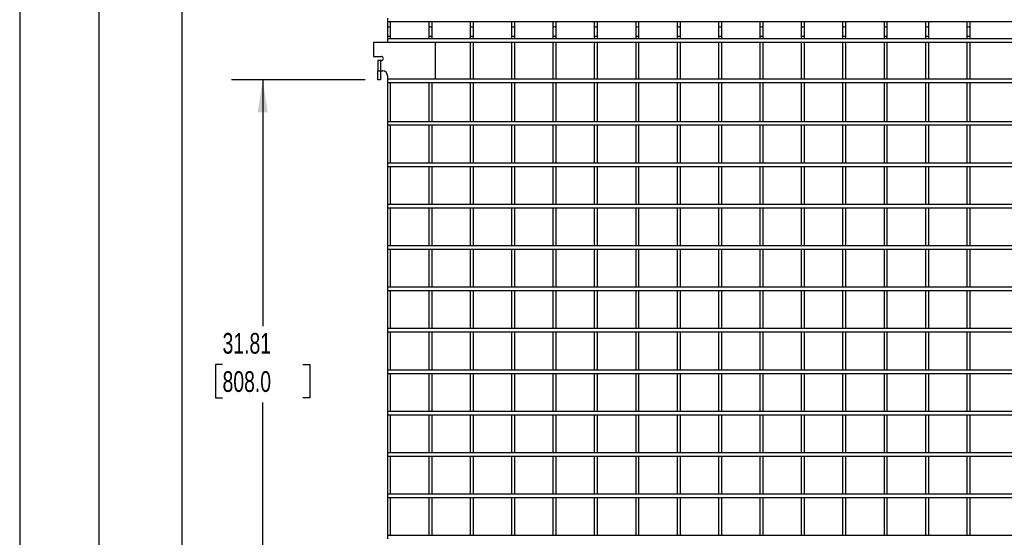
# Model space of a CAD drawing. Header units: inches. Extents: x 0.2 to 10.8, y 0.2 to 8.2.
# Tile 2 of 26: x 0.2 to 4.2, y 2.2 to 4.3. Entities that reach past the tile are written whole.
import ezdxf

# ---------------------------------------------------------------- set-up
doc = ezdxf.new("R2010")
doc.units = ezdxf.units.IN
doc.header["$MEASUREMENT"] = 0
doc.layers.add('DIMENSIONS', color=140, linetype='Continuous', lineweight=25)
doc.layers.add('TEXT', color=140, linetype='Continuous', lineweight=25)
doc.styles.add('SLDTEXTSTYLE0', font='TXT', dxfattribs={"width": 0.7})
doc.dimstyles.new('SLDDIMSTYLE0', dxfattribs={"dimtxt": 0.084961, "dimasz": 0.13, "dimexe": 0, "dimexo": 0.0625, "dimgap": 0.02124, "dimtad": 0, "dimtih": 1, "dimtoh": 1, "dimlfac": 12, "dimrnd": 1e-09, "dimzin": 12, "dimdsep": 46, "dimtxsty": 'SLDTEXTSTYLE0', "dimsah": 1, "dimcen": 0.09, "dimadec": 0, "dimazin": 3, "dimtfac": 1, "dimtofl": 0, "dimtmove": 0, "dimatfit": 3, "dimfxl": 0, "dimfrac": 2, "dimtolj": 1, "dimtzin": 12, "dimarcsym": 0})

# ---------------------------------------------------------------- blocks, each defined once
blk = doc.blocks.new('_D_3')
at = {"layer": 'DIMENSIONS'}
for p, q in [((1.6415, 4.0282), (1.1035, 4.0282)), ((1.2285, 4.0282), (1.2285, 3.0373)), ((1.0669, 2.8832), (1.0384, 2.8832)), ((1.0384, 2.8832), (1.0384, 2.7482)), ((1.39, 2.8832), (1.4186, 2.8832)), ((1.4186, 2.8832), (1.4186, 2.7482)), ((1.0384, 2.7482), (1.0669, 2.7482)), ((1.4186, 2.7482), (1.39, 2.7482)), ((1.2285, 1.3772), (1.2285, 2.7292)), ((1.6804, 1.3772), (1.1035, 1.3772))]:
    blk.add_line(p, q, dxfattribs=at)
for points in [[(1.2285, 4.0282), (1.2085, 3.8982), (1.2485, 3.8982)], [(1.2285, 1.3772), (1.2485, 1.5072), (1.2085, 1.5072)]]:
    blk.add_solid(points, dxfattribs=at)
at = {"layer": 'DIMENSIONS', "char_height": 0.08333, "attachment_point": 1, "style": 'SLDTEXTSTYLE0'}
for s, insert in [('31.81', (1.0669, 3.0097)), ('808.0', (1.0669, 2.8556))]:
    blk.add_mtext(s, dxfattribs=dict(at, insert=insert))
blk = doc.blocks.new('_D_4')
at = {"layer": 'DIMENSIONS'}
for p, q in [((1.6415, 6.5308), (0.7791, 6.5308)), ((0.9041, 6.5308), (0.9041, 4.7638)), ((0.7072, 4.6098), (0.6787, 4.6098)), ((0.6787, 4.6098), (0.6787, 4.4747)), ((1.101, 4.6098), (1.1296, 4.6098)), ((1.1296, 4.6098), (1.1296, 4.4747)), ((0.6787, 4.4747), (0.7072, 4.4747)), ((0.9041, 1.3772), (0.9041, 4.4557)), ((1.1296, 4.4747), (1.101, 4.4747)), ((1.6804, 1.3772), (0.7791, 1.3772))]:
    blk.add_line(p, q, dxfattribs=at)
for points in [[(0.9041, 6.5308), (0.8841, 6.4008), (0.9241, 6.4008)], [(0.9041, 1.3772), (0.9241, 1.5072), (0.8841, 1.5072)]]:
    blk.add_solid(points, dxfattribs=at)
at = {"layer": 'DIMENSIONS', "char_height": 0.08333, "attachment_point": 1, "style": 'SLDTEXTSTYLE0'}
for s, insert in [('61.84', (0.7425, 4.7362)), ('1570.8', (0.7072, 4.5822))]:
    blk.add_mtext(s, dxfattribs=dict(at, insert=insert))
blk = doc.blocks.new('_D_5')
at = {"layer": 'DIMENSIONS'}
for p, q in [((1.6247, 6.6257), (0.4446, 6.6257)), ((0.5696, 6.6257), (0.5696, 5.3079)), ((0.3727, 5.1538), (0.3442, 5.1538)), ((0.3442, 5.1538), (0.3442, 5.0188)), ((0.7665, 5.1538), (0.795, 5.1538)), ((0.795, 5.1538), (0.795, 5.0188)), ((0.3442, 5.0188), (0.3727, 5.0188)), ((0.5696, 1.3772), (0.5696, 4.9998)), ((0.795, 5.0188), (0.7665, 5.0188)), ((1.6804, 1.3772), (0.4446, 1.3772))]:
    blk.add_line(p, q, dxfattribs=at)
for points in [[(0.5696, 6.6257), (0.5496, 6.4957), (0.5896, 6.4957)], [(0.5696, 1.3772), (0.5896, 1.5072), (0.5496, 1.5072)]]:
    blk.add_solid(points, dxfattribs=at)
at = {"layer": 'DIMENSIONS', "char_height": 0.08333, "attachment_point": 1, "style": 'SLDTEXTSTYLE0'}
for s, insert in [('62.98', (0.408, 5.2802)), ('1599.7', (0.3727, 5.1262))]:
    blk.add_mtext(s, dxfattribs=dict(at, insert=insert))

msp = doc.modelspace()

# ---------------------------------------------------------------- linework, layer by layer
for p, q in [((1.73042, 4.27753), (1.73042, 4.26419)), ((1.73042, 4.26419), (1.73042, 4.23549)), ((1.73042, 4.26419), (5.05626, 4.26419)), ((1.74376, 4.23549), (1.74376, 4.26419)), ((1.89709, 4.26419), (1.89709, 4.23549)), ((1.91042, 4.23549), (1.91042, 4.26419)), ((2.06376, 4.26419), (2.06376, 4.23549)), ((2.07709, 4.23549), (2.07709, 4.26419)), ((2.23042, 4.26419), (2.23042, 4.23549)), ((2.24376, 4.23549), (2.24376, 4.26419)), ((2.39709, 4.26419), (2.39709, 4.23549)), ((2.41042, 4.23549), (2.41042, 4.26419)), ((2.56376, 4.26419), (2.56376, 4.23549)), ((2.57709, 4.23549), (2.57709, 4.26419)), ((2.73042, 4.26419), (2.73042, 4.23549)), ((2.74376, 4.23549), (2.74376, 4.26419)), ((2.89709, 4.26419), (2.89709, 4.23549)), ((2.91042, 4.23549), (2.91042, 4.26419)), ((3.06376, 4.26419), (3.06376, 4.23549)), ((3.07709, 4.23549), (3.07709, 4.26419)), ((3.23042, 4.26419), (3.23042, 4.23549)), ((3.24376, 4.23549), (3.24376, 4.26419)), ((3.39709, 4.26419), (3.39709, 4.23549)), ((3.41042, 4.23549), (3.41042, 4.26419)), ((3.56376, 4.26419), (3.56376, 4.23549)), ((3.57709, 4.23549), (3.57709, 4.26419)), ((3.73042, 4.26419), (3.73042, 4.23549)), ((3.74376, 4.23549), (3.74376, 4.26419)), ((3.89709, 4.26419), (3.89709, 4.23549)), ((3.91042, 4.23549), (3.91042, 4.26419)), ((4.06376, 4.26419), (4.06376, 4.23549)), ((4.07709, 4.23549), (4.07709, 4.26419)), ((1.73042, 4.23549), (1.73042, 4.20258)), ((1.74376, 4.20258), (1.74376, 4.23549)), ((1.89709, 4.23549), (1.89709, 4.20258)), ((1.91042, 4.20258), (1.91042, 4.23549)), ((2.06376, 4.23549), (2.06376, 4.20258)), ((2.07709, 4.20258), (2.07709, 4.23549)), ((2.23042, 4.23549), (2.23042, 4.20258)), ((2.24376, 4.20258), (2.24376, 4.23549)), ((2.39709, 4.23549), (2.39709, 4.20258)), ((2.41042, 4.20258), (2.41042, 4.23549)), ((2.56376, 4.23549), (2.56376, 4.20258)), ((2.57709, 4.20258), (2.57709, 4.23549)), ((2.73042, 4.23549), (2.73042, 4.20258)), ((2.74376, 4.20258), (2.74376, 4.23549)), ((2.89709, 4.23549), (2.89709, 4.20258)), ((2.91042, 4.20258), (2.91042, 4.23549)), ((3.06376, 4.23549), (3.06376, 4.20258)), ((3.07709, 4.20258), (3.07709, 4.23549)), ((3.23042, 4.23549), (3.23042, 4.20258)), ((3.24376, 4.20258), (3.24376, 4.23549)), ((3.39709, 4.23549), (3.39709, 4.20258)), ((3.41042, 4.20258), (3.41042, 4.23549)), ((3.56376, 4.23549), (3.56376, 4.20258)), ((3.57709, 4.20258), (3.57709, 4.23549)), ((3.73042, 4.23549), (3.73042, 4.20258)), ((3.74376, 4.20258), (3.74376, 4.23549)), ((3.89709, 4.23549), (3.89709, 4.20258)), ((3.91042, 4.20258), (3.91042, 4.23549)), ((4.06376, 4.23549), (4.06376, 4.20258)), ((4.07709, 4.20258), (4.07709, 4.23549)), ((1.67467, 4.17933), (1.67467, 4.12308)), ((1.92467, 4.17933), (1.67467, 4.17933)), ((1.73042, 4.20258), (1.73042, 4.19359)), ((1.74376, 4.20258), (1.73042, 4.20258)), ((5.05626, 4.19359), (1.73042, 4.19359)), ((1.73042, 4.19359), (1.73042, 4.18026)), ((1.73042, 4.18026), (1.73042, 4.17933)), ((1.73042, 4.18026), (5.05626, 4.18026)), ((1.74376, 4.19359), (1.74376, 4.20258)), ((1.74376, 4.17933), (1.74376, 4.18026)), ((1.89709, 4.20258), (1.89709, 4.19359)), ((1.91042, 4.20258), (1.89709, 4.20258)), ((1.89709, 4.18026), (1.89709, 4.17933)), ((1.91042, 4.19359), (1.91042, 4.20258)), ((1.91042, 4.17933), (1.91042, 4.18026)), ((1.92467, 4.03224), (1.92467, 4.17933)), ((2.06376, 4.20258), (2.06376, 4.19359)), ((2.07709, 4.20258), (2.06376, 4.20258)), ((2.06376, 4.18026), (2.06376, 4.03109)), ((2.07709, 4.19359), (2.07709, 4.20258)), ((2.07709, 4.03109), (2.07709, 4.18026)), ((2.23042, 4.20258), (2.23042, 4.19359)), ((2.24376, 4.20258), (2.23042, 4.20258)), ((2.23042, 4.18026), (2.23042, 4.03109)), ((2.24376, 4.19359), (2.24376, 4.20258)), ((2.24376, 4.03109), (2.24376, 4.18026)), ((2.39709, 4.20258), (2.39709, 4.19359)), ((2.41042, 4.20258), (2.39709, 4.20258)), ((2.39709, 4.18026), (2.39709, 4.03109)), ((2.41042, 4.19359), (2.41042, 4.20258)), ((2.41042, 4.03109), (2.41042, 4.18026)), ((2.56376, 4.20258), (2.56376, 4.19359)), ((2.57709, 4.20258), (2.56376, 4.20258)), ((2.56376, 4.18026), (2.56376, 4.03109)), ((2.57709, 4.19359), (2.57709, 4.20258)), ((2.57709, 4.03109), (2.57709, 4.18026)), ((2.73042, 4.20258), (2.73042, 4.19359)), ((2.74376, 4.20258), (2.73042, 4.20258)), ((2.73042, 4.18026), (2.73042, 4.03109)), ((2.74376, 4.19359), (2.74376, 4.20258)), ((2.74376, 4.03109), (2.74376, 4.18026)), ((2.89709, 4.20258), (2.89709, 4.19359)), ((2.91042, 4.20258), (2.89709, 4.20258)), ((2.89709, 4.18026), (2.89709, 4.03109)), ((2.91042, 4.19359), (2.91042, 4.20258)), ((2.91042, 4.03109), (2.91042, 4.18026)), ((3.06376, 4.20258), (3.06376, 4.19359)), ((3.07709, 4.20258), (3.06376, 4.20258)), ((3.06376, 4.18026), (3.06376, 4.03109)), ((3.07709, 4.19359), (3.07709, 4.20258)), ((3.07709, 4.03109), (3.07709, 4.18026)), ((3.23042, 4.20258), (3.23042, 4.19359)), ((3.24376, 4.20258), (3.23042, 4.20258)), ((3.23042, 4.18026), (3.23042, 4.03109)), ((3.24376, 4.19359), (3.24376, 4.20258)), ((3.24376, 4.03109), (3.24376, 4.18026)), ((3.39709, 4.20258), (3.39709, 4.19359)), ((3.41042, 4.20258), (3.39709, 4.20258)), ((3.39709, 4.18026), (3.39709, 4.03109)), ((3.41042, 4.19359), (3.41042, 4.20258)), ((3.41042, 4.03109), (3.41042, 4.18026)), ((3.56376, 4.20258), (3.56376, 4.19359)), ((3.57709, 4.20258), (3.56376, 4.20258)), ((3.56376, 4.18026), (3.56376, 4.03109)), ((3.57709, 4.19359), (3.57709, 4.20258)), ((3.57709, 4.03109), (3.57709, 4.18026)), ((3.73042, 4.20258), (3.73042, 4.19359)), ((3.74376, 4.20258), (3.73042, 4.20258)), ((3.73042, 4.18026), (3.73042, 4.03109)), ((3.74376, 4.19359), (3.74376, 4.20258)), ((3.74376, 4.03109), (3.74376, 4.18026)), ((3.89709, 4.20258), (3.89709, 4.19359)), ((3.91042, 4.20258), (3.89709, 4.20258)), ((3.89709, 4.18026), (3.89709, 4.03109)), ((3.91042, 4.19359), (3.91042, 4.20258)), ((3.91042, 4.03109), (3.91042, 4.18026)), ((4.06376, 4.20258), (4.06376, 4.19359)), ((4.07709, 4.20258), (4.06376, 4.20258)), ((4.06376, 4.18026), (4.06376, 4.03109)), ((4.07709, 4.19359), (4.07709, 4.20258)), ((4.07709, 4.03109), (4.07709, 4.18026)), ((1.67467, 4.12308), (1.70626, 4.12308)), ((1.69151, 4.10641), (1.69151, 4.06474)), ((1.70267, 4.10641), (1.69151, 4.10641)), ((1.70267, 4.10641), (1.70267, 4.06474)), ((1.70626, 4.10641), (1.70267, 4.10641)), ((1.69151, 4.06474), (1.70267, 4.06474)), ((1.69151, 4.02824), (1.69151, 4.06474)), ((1.70267, 4.06474), (1.71226, 4.06474)), ((1.70267, 4.06474), (1.70267, 4.02824)), ((1.73042, 4.04658), (1.73042, 4.03224)), ((1.70267, 4.02824), (1.69151, 4.02824)), ((1.73042, 4.03224), (1.73042, 4.03109)), ((1.73042, 4.03224), (1.92467, 4.03224)), ((5.05626, 4.03109), (1.73042, 4.03109)), ((1.73042, 4.03109), (1.73042, 4.01776)), ((1.73042, 4.01776), (1.73042, 3.86026)), ((1.73042, 4.01776), (5.05626, 4.01776)), ((1.74376, 4.03109), (1.74376, 4.03224)), ((1.74376, 3.86026), (1.74376, 4.01776)), ((1.89709, 4.03224), (1.89709, 4.03109)), ((1.89709, 4.01776), (1.89709, 3.86026)), ((1.91042, 4.03109), (1.91042, 4.03224)), ((1.91042, 3.86026), (1.91042, 4.01776)), ((2.06376, 4.01776), (2.06376, 3.86026)), ((2.07709, 3.86026), (2.07709, 4.01776)), ((2.23042, 4.01776), (2.23042, 3.86026)), ((2.24376, 3.86026), (2.24376, 4.01776)), ((2.39709, 4.01776), (2.39709, 3.86026)), ((2.41042, 3.86026), (2.41042, 4.01776)), ((2.56376, 4.01776), (2.56376, 3.86026)), ((2.57709, 3.86026), (2.57709, 4.01776)), ((2.73042, 4.01776), (2.73042, 3.86026)), ((2.74376, 3.86026), (2.74376, 4.01776)), ((2.89709, 4.01776), (2.89709, 3.86026)), ((2.91042, 3.86026), (2.91042, 4.01776)), ((3.06376, 4.01776), (3.06376, 3.86026)), ((3.07709, 3.86026), (3.07709, 4.01776)), ((3.23042, 4.01776), (3.23042, 3.86026)), ((3.24376, 3.86026), (3.24376, 4.01776)), ((3.39709, 4.01776), (3.39709, 3.86026)), ((3.41042, 3.86026), (3.41042, 4.01776)), ((3.56376, 4.01776), (3.56376, 3.86026)), ((3.57709, 3.86026), (3.57709, 4.01776)), ((3.73042, 4.01776), (3.73042, 3.86026)), ((3.74376, 3.86026), (3.74376, 4.01776)), ((3.89709, 4.01776), (3.89709, 3.86026)), ((3.91042, 3.86026), (3.91042, 4.01776)), ((4.06376, 4.01776), (4.06376, 3.86026)), ((4.07709, 3.86026), (4.07709, 4.01776)), ((5.05626, 3.86026), (1.73042, 3.86026)), ((1.73042, 3.86026), (1.73042, 3.84692)), ((1.73042, 3.84692), (1.73042, 3.69359)), ((1.73042, 3.84692), (5.05626, 3.84692)), ((1.74376, 3.69359), (1.74376, 3.84692)), ((1.89709, 3.84692), (1.89709, 3.69359)), ((1.91042, 3.69359), (1.91042, 3.84692)), ((2.06376, 3.84692), (2.06376, 3.69359)), ((2.07709, 3.69359), (2.07709, 3.84692)), ((2.23042, 3.84692), (2.23042, 3.69359)), ((2.24376, 3.69359), (2.24376, 3.84692)), ((2.39709, 3.84692), (2.39709, 3.69359)), ((2.41042, 3.69359), (2.41042, 3.84692)), ((2.56376, 3.84692), (2.56376, 3.69359)), ((2.57709, 3.69359), (2.57709, 3.84692)), ((2.73042, 3.84692), (2.73042, 3.69359)), ((2.74376, 3.69359), (2.74376, 3.84692)), ((2.89709, 3.84692), (2.89709, 3.69359)), ((2.91042, 3.69359), (2.91042, 3.84692)), ((3.06376, 3.84692), (3.06376, 3.69359)), ((3.07709, 3.69359), (3.07709, 3.84692)), ((3.23042, 3.84692), (3.23042, 3.69359)), ((3.24376, 3.69359), (3.24376, 3.84692)), ((3.39709, 3.84692), (3.39709, 3.69359)), ((3.41042, 3.69359), (3.41042, 3.84692)), ((3.56376, 3.84692), (3.56376, 3.69359)), ((3.57709, 3.69359), (3.57709, 3.84692)), ((3.73042, 3.84692), (3.73042, 3.69359)), ((3.74376, 3.69359), (3.74376, 3.84692)), ((3.89709, 3.84692), (3.89709, 3.69359)), ((3.91042, 3.69359), (3.91042, 3.84692)), ((4.06376, 3.84692), (4.06376, 3.69359)), ((4.07709, 3.69359), (4.07709, 3.84692)), ((5.05626, 3.69359), (1.73042, 3.69359)), ((1.73042, 3.69359), (1.73042, 3.68026)), ((1.73042, 3.68026), (1.73042, 3.52692)), ((1.73042, 3.68026), (5.05626, 3.68026)), ((1.74376, 3.52692), (1.74376, 3.68026)), ((1.89709, 3.68026), (1.89709, 3.52692)), ((1.91042, 3.52692), (1.91042, 3.68026)), ((2.06376, 3.68026), (2.06376, 3.52692)), ((2.07709, 3.52692), (2.07709, 3.68026)), ((2.23042, 3.68026), (2.23042, 3.52692)), ((2.24376, 3.52692), (2.24376, 3.68026)), ((2.39709, 3.68026), (2.39709, 3.52692)), ((2.41042, 3.52692), (2.41042, 3.68026)), ((2.56376, 3.68026), (2.56376, 3.52692)), ((2.57709, 3.52692), (2.57709, 3.68026)), ((2.73042, 3.68026), (2.73042, 3.52692)), ((2.74376, 3.52692), (2.74376, 3.68026)), ((2.89709, 3.68026), (2.89709, 3.52692)), ((2.91042, 3.52692), (2.91042, 3.68026)), ((3.06376, 3.68026), (3.06376, 3.52692)), ((3.07709, 3.52692), (3.07709, 3.68026)), ((3.23042, 3.68026), (3.23042, 3.52692)), ((3.24376, 3.52692), (3.24376, 3.68026)), ((3.39709, 3.68026), (3.39709, 3.52692)), ((3.41042, 3.52692), (3.41042, 3.68026)), ((3.56376, 3.68026), (3.56376, 3.52692)), ((3.57709, 3.52692), (3.57709, 3.68026)), ((3.73042, 3.68026), (3.73042, 3.52692)), ((3.74376, 3.52692), (3.74376, 3.68026)), ((3.89709, 3.68026), (3.89709, 3.52692)), ((3.91042, 3.52692), (3.91042, 3.68026)), ((4.06376, 3.68026), (4.06376, 3.52692)), ((4.07709, 3.52692), (4.07709, 3.68026)), ((5.05626, 3.52692), (1.73042, 3.52692)), ((1.73042, 3.52692), (1.73042, 3.51359)), ((1.73042, 3.51359), (5.05626, 3.51359)), ((1.73042, 3.51359), (1.73042, 3.36026)), ((1.74376, 3.36026), (1.74376, 3.51359)), ((1.89709, 3.51359), (1.89709, 3.36026)), ((1.91042, 3.36026), (1.91042, 3.51359)), ((2.06376, 3.51359), (2.06376, 3.36026)), ((2.07709, 3.36026), (2.07709, 3.51359)), ((2.23042, 3.51359), (2.23042, 3.36026)), ((2.24376, 3.36026), (2.24376, 3.51359)), ((2.39709, 3.51359), (2.39709, 3.36026)), ((2.41042, 3.36026), (2.41042, 3.51359)), ((2.56376, 3.51359), (2.56376, 3.36026)), ((2.57709, 3.36026), (2.57709, 3.51359)), ((2.73042, 3.51359), (2.73042, 3.36026)), ((2.74376, 3.36026), (2.74376, 3.51359)), ((2.89709, 3.51359), (2.89709, 3.36026)), ((2.91042, 3.36026), (2.91042, 3.51359)), ((3.06376, 3.51359), (3.06376, 3.36026)), ((3.07709, 3.36026), (3.07709, 3.51359)), ((3.23042, 3.51359), (3.23042, 3.36026)), ((3.24376, 3.36026), (3.24376, 3.51359)), ((3.39709, 3.51359), (3.39709, 3.36026)), ((3.41042, 3.36026), (3.41042, 3.51359)), ((3.56376, 3.51359), (3.56376, 3.36026)), ((3.57709, 3.36026), (3.57709, 3.51359)), ((3.73042, 3.51359), (3.73042, 3.36026)), ((3.74376, 3.36026), (3.74376, 3.51359)), ((3.89709, 3.51359), (3.89709, 3.36026)), ((3.91042, 3.36026), (3.91042, 3.51359)), ((4.06376, 3.51359), (4.06376, 3.36026)), ((4.07709, 3.36026), (4.07709, 3.51359)), ((5.05626, 3.36026), (1.73042, 3.36026)), ((1.73042, 3.36026), (1.73042, 3.34692)), ((1.73042, 3.34692), (1.73042, 3.19359)), ((1.73042, 3.34692), (5.05626, 3.34692)), ((1.74376, 3.19359), (1.74376, 3.34692)), ((1.89709, 3.34692), (1.89709, 3.19359)), ((1.91042, 3.19359), (1.91042, 3.34692)), ((2.06376, 3.34692), (2.06376, 3.19359)), ((2.07709, 3.19359), (2.07709, 3.34692)), ((2.23042, 3.34692), (2.23042, 3.19359)), ((2.24376, 3.19359), (2.24376, 3.34692)), ((2.39709, 3.34692), (2.39709, 3.19359)), ((2.41042, 3.19359), (2.41042, 3.34692)), ((2.56376, 3.34692), (2.56376, 3.19359)), ((2.57709, 3.19359), (2.57709, 3.34692)), ((2.73042, 3.34692), (2.73042, 3.19359)), ((2.74376, 3.19359), (2.74376, 3.34692)), ((2.89709, 3.34692), (2.89709, 3.19359)), ((2.91042, 3.19359), (2.91042, 3.34692)), ((3.06376, 3.34692), (3.06376, 3.19359)), ((3.07709, 3.19359), (3.07709, 3.34692)), ((3.23042, 3.34692), (3.23042, 3.19359)), ((3.24376, 3.19359), (3.24376, 3.34692)), ((3.39709, 3.34692), (3.39709, 3.19359)), ((3.41042, 3.19359), (3.41042, 3.34692)), ((3.56376, 3.34692), (3.56376, 3.19359)), ((3.57709, 3.19359), (3.57709, 3.34692)), ((3.73042, 3.34692), (3.73042, 3.19359)), ((3.74376, 3.19359), (3.74376, 3.34692)), ((3.89709, 3.34692), (3.89709, 3.19359)), ((3.91042, 3.19359), (3.91042, 3.34692)), ((4.06376, 3.34692), (4.06376, 3.19359)), ((4.07709, 3.19359), (4.07709, 3.34692)), ((5.05626, 3.19359), (1.73042, 3.19359)), ((1.73042, 3.19359), (1.73042, 3.18026)), ((1.73042, 3.18026), (1.73042, 3.02692)), ((1.73042, 3.18026), (5.05626, 3.18026)), ((1.74376, 3.02692), (1.74376, 3.18026)), ((1.89709, 3.18026), (1.89709, 3.02692)), ((1.91042, 3.02692), (1.91042, 3.18026)), ((2.06376, 3.18026), (2.06376, 3.02692)), ((2.07709, 3.02692), (2.07709, 3.18026)), ((2.23042, 3.18026), (2.23042, 3.02692)), ((2.24376, 3.02692), (2.24376, 3.18026)), ((2.39709, 3.18026), (2.39709, 3.02692)), ((2.41042, 3.02692), (2.41042, 3.18026)), ((2.56376, 3.18026), (2.56376, 3.02692)), ((2.57709, 3.02692), (2.57709, 3.18026)), ((2.73042, 3.18026), (2.73042, 3.02692)), ((2.74376, 3.02692), (2.74376, 3.18026)), ((2.89709, 3.18026), (2.89709, 3.02692)), ((2.91042, 3.02692), (2.91042, 3.18026)), ((3.06376, 3.18026), (3.06376, 3.02692)), ((3.07709, 3.02692), (3.07709, 3.18026)), ((3.23042, 3.18026), (3.23042, 3.02692)), ((3.24376, 3.02692), (3.24376, 3.18026)), ((3.39709, 3.18026), (3.39709, 3.02692)), ((3.41042, 3.02692), (3.41042, 3.18026)), ((3.56376, 3.18026), (3.56376, 3.02692)), ((3.57709, 3.02692), (3.57709, 3.18026)), ((3.73042, 3.18026), (3.73042, 3.02692)), ((3.74376, 3.02692), (3.74376, 3.18026)), ((3.89709, 3.18026), (3.89709, 3.02692)), ((3.91042, 3.02692), (3.91042, 3.18026)), ((4.06376, 3.18026), (4.06376, 3.02692)), ((4.07709, 3.02692), (4.07709, 3.18026)), ((5.05626, 3.02692), (1.73042, 3.02692)), ((1.73042, 3.02692), (1.73042, 3.01359)), ((1.73042, 3.01359), (5.05626, 3.01359)), ((1.73042, 3.01359), (1.73042, 2.86026)), ((1.74376, 2.86026), (1.74376, 3.01359)), ((1.89709, 3.01359), (1.89709, 2.86026)), ((1.91042, 2.86026), (1.91042, 3.01359)), ((2.06376, 3.01359), (2.06376, 2.86026)), ((2.07709, 2.86026), (2.07709, 3.01359)), ((2.23042, 3.01359), (2.23042, 2.86026)), ((2.24376, 2.86026), (2.24376, 3.01359)), ((2.39709, 3.01359), (2.39709, 2.86026)), ((2.41042, 2.86026), (2.41042, 3.01359)), ((2.56376, 3.01359), (2.56376, 2.86026)), ((2.57709, 2.86026), (2.57709, 3.01359)), ((2.73042, 3.01359), (2.73042, 2.86026)), ((2.74376, 2.86026), (2.74376, 3.01359)), ((2.89709, 3.01359), (2.89709, 2.86026)), ((2.91042, 2.86026), (2.91042, 3.01359)), ((3.06376, 3.01359), (3.06376, 2.86026)), ((3.07709, 2.86026), (3.07709, 3.01359)), ((3.23042, 3.01359), (3.23042, 2.86026)), ((3.24376, 2.86026), (3.24376, 3.01359)), ((3.39709, 3.01359), (3.39709, 2.86026)), ((3.41042, 2.86026), (3.41042, 3.01359)), ((3.56376, 3.01359), (3.56376, 2.86026)), ((3.57709, 2.86026), (3.57709, 3.01359)), ((3.73042, 3.01359), (3.73042, 2.86026)), ((3.74376, 2.86026), (3.74376, 3.01359)), ((3.89709, 3.01359), (3.89709, 2.86026)), ((3.91042, 2.86026), (3.91042, 3.01359)), ((4.06376, 3.01359), (4.06376, 2.86026)), ((4.07709, 2.86026), (4.07709, 3.01359)), ((5.05626, 2.86026), (1.73042, 2.86026)), ((1.73042, 2.86026), (1.73042, 2.84692)), ((1.73042, 2.84692), (5.05626, 2.84692)), ((1.73042, 2.84692), (1.73042, 2.69359)), ((1.74376, 2.69359), (1.74376, 2.84692)), ((1.89709, 2.84692), (1.89709, 2.69359)), ((1.91042, 2.69359), (1.91042, 2.84692)), ((2.06376, 2.84692), (2.06376, 2.69359)), ((2.07709, 2.69359), (2.07709, 2.84692)), ((2.23042, 2.84692), (2.23042, 2.69359)), ((2.24376, 2.69359), (2.24376, 2.84692)), ((2.39709, 2.84692), (2.39709, 2.69359)), ((2.41042, 2.69359), (2.41042, 2.84692)), ((2.56376, 2.84692), (2.56376, 2.69359)), ((2.57709, 2.69359), (2.57709, 2.84692)), ((2.73042, 2.84692), (2.73042, 2.69359)), ((2.74376, 2.69359), (2.74376, 2.84692)), ((2.89709, 2.84692), (2.89709, 2.69359)), ((2.91042, 2.69359), (2.91042, 2.84692)), ((3.06376, 2.84692), (3.06376, 2.69359)), ((3.07709, 2.69359), (3.07709, 2.84692)), ((3.23042, 2.84692), (3.23042, 2.69359)), ((3.24376, 2.69359), (3.24376, 2.84692)), ((3.39709, 2.84692), (3.39709, 2.69359)), ((3.41042, 2.69359), (3.41042, 2.84692)), ((3.56376, 2.84692), (3.56376, 2.69359)), ((3.57709, 2.69359), (3.57709, 2.84692)), ((3.73042, 2.84692), (3.73042, 2.69359)), ((3.74376, 2.69359), (3.74376, 2.84692)), ((3.89709, 2.84692), (3.89709, 2.69359)), ((3.91042, 2.69359), (3.91042, 2.84692)), ((4.06376, 2.84692), (4.06376, 2.69359)), ((4.07709, 2.69359), (4.07709, 2.84692)), ((5.05626, 2.69359), (1.73042, 2.69359)), ((1.73042, 2.69359), (1.73042, 2.68026)), ((1.73042, 2.68026), (5.05626, 2.68026)), ((1.73042, 2.68026), (1.73042, 2.52692)), ((1.74376, 2.52692), (1.74376, 2.68026)), ((1.89709, 2.68026), (1.89709, 2.52692)), ((1.91042, 2.52692), (1.91042, 2.68026)), ((2.06376, 2.68026), (2.06376, 2.52692)), ((2.07709, 2.52692), (2.07709, 2.68026)), ((2.23042, 2.68026), (2.23042, 2.52692)), ((2.24376, 2.52692), (2.24376, 2.68026)), ((2.39709, 2.68026), (2.39709, 2.52692)), ((2.41042, 2.52692), (2.41042, 2.68026)), ((2.56376, 2.68026), (2.56376, 2.52692)), ((2.57709, 2.52692), (2.57709, 2.68026)), ((2.73042, 2.68026), (2.73042, 2.52692)), ((2.74376, 2.52692), (2.74376, 2.68026)), ((2.89709, 2.68026), (2.89709, 2.52692)), ((2.91042, 2.52692), (2.91042, 2.68026)), ((3.06376, 2.68026), (3.06376, 2.52692)), ((3.07709, 2.52692), (3.07709, 2.68026)), ((3.23042, 2.68026), (3.23042, 2.52692)), ((3.24376, 2.52692), (3.24376, 2.68026)), ((3.39709, 2.68026), (3.39709, 2.52692)), ((3.41042, 2.52692), (3.41042, 2.68026)), ((3.56376, 2.68026), (3.56376, 2.52692)), ((3.57709, 2.52692), (3.57709, 2.68026)), ((3.73042, 2.68026), (3.73042, 2.52692)), ((3.74376, 2.52692), (3.74376, 2.68026)), ((3.89709, 2.68026), (3.89709, 2.52692)), ((3.91042, 2.52692), (3.91042, 2.68026)), ((4.06376, 2.68026), (4.06376, 2.52692)), ((4.07709, 2.52692), (4.07709, 2.68026)), ((5.05626, 2.52692), (1.73042, 2.52692)), ((1.73042, 2.52692), (1.73042, 2.51359)), ((1.73042, 2.51359), (5.05626, 2.51359)), ((1.73042, 2.51359), (1.73042, 2.36026)), ((1.74376, 2.36026), (1.74376, 2.51359)), ((1.89709, 2.51359), (1.89709, 2.36026)), ((1.91042, 2.36026), (1.91042, 2.51359)), ((2.06376, 2.51359), (2.06376, 2.36026)), ((2.07709, 2.36026), (2.07709, 2.51359)), ((2.23042, 2.51359), (2.23042, 2.36026)), ((2.24376, 2.36026), (2.24376, 2.51359)), ((2.39709, 2.51359), (2.39709, 2.36026)), ((2.41042, 2.36026), (2.41042, 2.51359)), ((2.56376, 2.51359), (2.56376, 2.36026)), ((2.57709, 2.36026), (2.57709, 2.51359)), ((2.73042, 2.51359), (2.73042, 2.36026)), ((2.74376, 2.36026), (2.74376, 2.51359)), ((2.89709, 2.51359), (2.89709, 2.36026)), ((2.91042, 2.36026), (2.91042, 2.51359)), ((3.06376, 2.51359), (3.06376, 2.36026)), ((3.07709, 2.36026), (3.07709, 2.51359)), ((3.23042, 2.51359), (3.23042, 2.36026)), ((3.24376, 2.36026), (3.24376, 2.51359)), ((3.39709, 2.51359), (3.39709, 2.36026)), ((3.41042, 2.36026), (3.41042, 2.51359)), ((3.56376, 2.51359), (3.56376, 2.36026)), ((3.57709, 2.36026), (3.57709, 2.51359)), ((3.73042, 2.51359), (3.73042, 2.36026)), ((3.74376, 2.36026), (3.74376, 2.51359)), ((3.89709, 2.51359), (3.89709, 2.36026)), ((3.91042, 2.36026), (3.91042, 2.51359)), ((4.06376, 2.51359), (4.06376, 2.36026)), ((4.07709, 2.36026), (4.07709, 2.51359)), ((5.05626, 2.36026), (1.73042, 2.36026)), ((1.73042, 2.36026), (1.73042, 2.34692)), ((1.73042, 2.34692), (1.73042, 2.19359)), ((1.73042, 2.34692), (5.05626, 2.34692)), ((1.74376, 2.19359), (1.74376, 2.34692)), ((1.89709, 2.34692), (1.89709, 2.19359)), ((1.91042, 2.19359), (1.91042, 2.34692)), ((2.06376, 2.34692), (2.06376, 2.19359)), ((2.07709, 2.19359), (2.07709, 2.34692)), ((2.23042, 2.34692), (2.23042, 2.19359)), ((2.24376, 2.19359), (2.24376, 2.34692)), ((2.39709, 2.34692), (2.39709, 2.19359)), ((2.41042, 2.19359), (2.41042, 2.34692)), ((2.56376, 2.34692), (2.56376, 2.19359)), ((2.57709, 2.19359), (2.57709, 2.34692)), ((2.73042, 2.34692), (2.73042, 2.19359)), ((2.74376, 2.19359), (2.74376, 2.34692)), ((2.89709, 2.34692), (2.89709, 2.19359)), ((2.91042, 2.19359), (2.91042, 2.34692)), ((3.06376, 2.34692), (3.06376, 2.19359)), ((3.07709, 2.19359), (3.07709, 2.34692)), ((3.23042, 2.34692), (3.23042, 2.19359)), ((3.24376, 2.19359), (3.24376, 2.34692)), ((3.39709, 2.34692), (3.39709, 2.19359)), ((3.41042, 2.19359), (3.41042, 2.34692)), ((3.56376, 2.34692), (3.56376, 2.19359)), ((3.57709, 2.19359), (3.57709, 2.34692)), ((3.73042, 2.34692), (3.73042, 2.19359)), ((3.74376, 2.19359), (3.74376, 2.34692)), ((3.89709, 2.34692), (3.89709, 2.19359)), ((3.91042, 2.19359), (3.91042, 2.34692)), ((4.06376, 2.34692), (4.06376, 2.19359)), ((4.07709, 2.19359), (4.07709, 2.34692)), ((5.05626, 2.19359), (1.73042, 2.19359)), ((1.73042, 2.19359), (1.73042, 2.18026))]:
    msp.add_line(p, q)
for centre, radius, start, end in [((1.73709, 4.23549), 0.00667, 90, 180), ((1.73709, 4.23549), 0.00667, 0, 90), ((1.90376, 4.23549), 0.00667, 90, 180), ((1.90376, 4.23549), 0.00667, 0, 90), ((2.07042, 4.23549), 0.00667, 90, 180), ((2.07042, 4.23549), 0.00667, 0, 90), ((2.23709, 4.23549), 0.00667, 90, 180), ((2.23709, 4.23549), 0.00667, 0, 90), ((2.40376, 4.23549), 0.00667, 90, 180), ((2.40376, 4.23549), 0.00667, 0, 90), ((2.57042, 4.23549), 0.00667, 90, 180), ((2.57042, 4.23549), 0.00667, 0, 90), ((2.73709, 4.23549), 0.00667, 90, 180), ((2.73709, 4.23549), 0.00667, 0, 90), ((2.90376, 4.23549), 0.00667, 90, 180), ((2.90376, 4.23549), 0.00667, 0, 90), ((3.07042, 4.23549), 0.00667, 90, 180), ((3.07042, 4.23549), 0.00667, 0, 90), ((3.23709, 4.23549), 0.00667, 90, 180), ((3.23709, 4.23549), 0.00667, 0, 90), ((3.40376, 4.23549), 0.00667, 90, 180), ((3.40376, 4.23549), 0.00667, 0, 90), ((3.57042, 4.23549), 0.00667, 90, 180), ((3.57042, 4.23549), 0.00667, 0, 90), ((3.73709, 4.23549), 0.00667, 90, 180), ((3.73709, 4.23549), 0.00667, 0, 90), ((3.90376, 4.23549), 0.00667, 90, 180), ((3.90376, 4.23549), 0.00667, 0, 90), ((4.07042, 4.23549), 0.00667, 90, 180), ((4.07042, 4.23549), 0.00667, 0, 90), ((1.70626, 4.11474), 0.00833, 270, 90), ((1.71226, 4.04658), 0.01817, 0, 90)]:
    msp.add_arc(centre, radius, start, end)
at = {"layer": 'TEXT'}
msp.add_line((0.25, 8.25), (0.25, 0.25), dxfattribs=at)

# ---------------------------------------------------------------- dimensions: what is measured, and where the dimension line sits
at = {"layer": 'DIMENSIONS'}
for base, p2, picture, middle in [((0.5696, 6.62568), (1.67467, 6.62568), '_D_5', (0.5696, 5.1538)), ((0.90411, 6.53085), (1.69151, 6.53085), '_D_4', (0.90411, 4.60977)), ((1.22847, 4.02824), (1.69151, 4.02824), '_D_3', (1.22847, 2.88325))]:
    dim = msp.add_linear_dim(base=base, p1=(1.73042, 1.37724), p2=p2, angle=90, dimstyle='SLDDIMSTYLE0', dxfattribs=at)
    dim.commit()
    dim.dimension.update_dxf_attribs({"geometry": picture, "text_midpoint": middle, "dimtype": 160})

doc.saveas('drawing.dxf')
